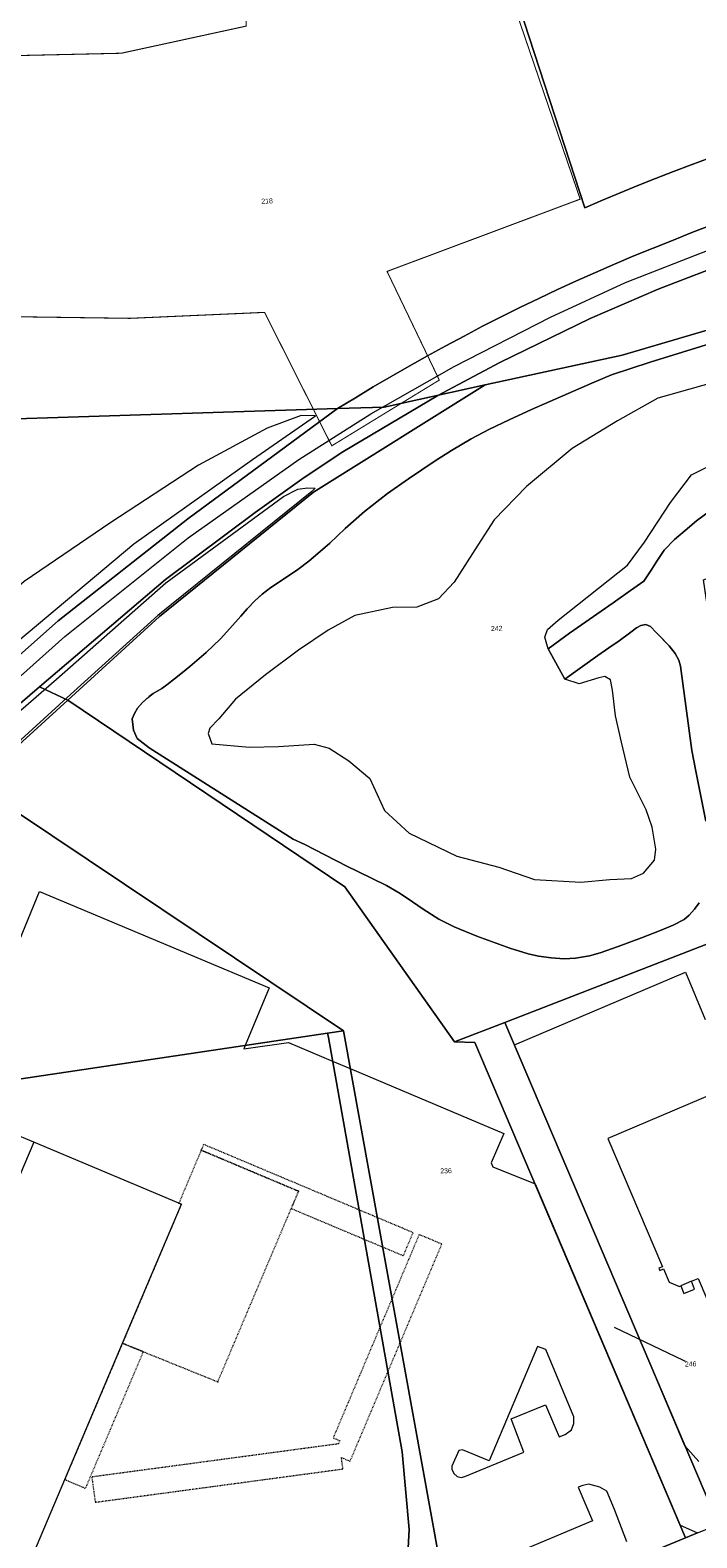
# Model space of a CAD drawing. Header units: millimetres. Extents: x -191 to 81095, y -508122 to 28741.
# Tile 131 of 251: x 5098 to 5192, y 9880 to 10093. Entities that reach past the tile are written whole.
import ezdxf

# ---------------------------------------------------------------- set-up
doc = ezdxf.new("R2010")
doc.units = ezdxf.units.MM
for name, pattern in [('VE22-087 DB - VST Hervest-Dorsten ALK VA2736$0$1', [0]), ('VE22-087 DB - VST Hervest-Dorsten ALK VA2736$0$3', [0.26, 0.11, -0.15]), ('VERDECKT2', [4.7625, 3.175, -1.5875])]:
    doc.linetypes.add(name, pattern=pattern)
doc.layers.get('0').update_dxf_attribs({"color": 251})
doc.layers.add('TTK-P-Planfeststellungsgrenze 100', color=7, linetype='VERDECKT2', lineweight=50, true_color=0x000000)
for name, color, linetype, lineweight in [('VE22-087 DB - VST Hervest-Dorsten ALK VA2736$0$AX_Bahnverkehr', 7, 'VE22-087 DB - VST Hervest-Dorsten ALK VA2736$0$1', 18), ('VE22-087 DB - VST Hervest-Dorsten ALK VA2736$0$AX_Bauteil', 7, 'VE22-087 DB - VST Hervest-Dorsten ALK VA2736$0$1', 18), ('VE22-087 DB - VST Hervest-Dorsten ALK VA2736$0$AX_BauwerkImGewaesserbereich', 7, 'VE22-087 DB - VST Hervest-Dorsten ALK VA2736$0$1', 18), ('VE22-087 DB - VST Hervest-Dorsten ALK VA2736$0$AX_BesondererBauwerkspunkt_G2100', 7, 'VE22-087 DB - VST Hervest-Dorsten ALK VA2736$0$1', 18), ('VE22-087 DB - VST Hervest-Dorsten ALK VA2736$0$AX_Flurstueck', 9, 'VE22-087 DB - VST Hervest-Dorsten ALK VA2736$0$1', 18), ('VE22-087 DB - VST Hervest-Dorsten ALK VA2736$0$AX_Gebaeude', 7, 'VE22-087 DB - VST Hervest-Dorsten ALK VA2736$0$1', 18), ('VE22-087 DB - VST Hervest-Dorsten ALK VA2736$0$AX_Gehoelz', 7, 'VE22-087 DB - VST Hervest-Dorsten ALK VA2736$0$1', 18), ('VE22-087 DB - VST Hervest-Dorsten ALK VA2736$0$AX_Gelaendekante', 7, 'VE22-087 DB - VST Hervest-Dorsten ALK VA2736$0$1', 18), ('VE22-087 DB - VST Hervest-Dorsten ALK VA2736$0$AX_Gleis', 7, 'VE22-087 DB - VST Hervest-Dorsten ALK VA2736$0$1', 18), ('VE22-087 DB - VST Hervest-Dorsten ALK VA2736$0$AX_IndustrieUndGewerbeflaeche', 7, 'VE22-087 DB - VST Hervest-Dorsten ALK VA2736$0$1', 18), ('VE22-087 DB - VST Hervest-Dorsten ALK VA2736$0$AX_SonstigesBauwerkOderSonstigeEinrichtung', 7, 'VE22-087 DB - VST Hervest-Dorsten ALK VA2736$0$1', 18), ('VE22-087 DB - VST Hervest-Dorsten ALK VA2736$0$AX_StehendesGewaesser', 7, 'VE22-087 DB - VST Hervest-Dorsten ALK VA2736$0$1', 18), ('VE22-087 DB - VST Hervest-Dorsten ALK VA2736$0$AX_Strassenverkehr', 7, 'VE22-087 DB - VST Hervest-Dorsten ALK VA2736$0$1', 18), ('VE22-087 DB - VST Hervest-Dorsten ALK VA2736$0$AX_UnlandVegetationsloseFlaeche', 7, 'VE22-087 DB - VST Hervest-Dorsten ALK VA2736$0$1', 18), ('VE22-087 DB - VST Hervest-Dorsten ALK VA2736$0$AX_Vegetationsmerkmal', 7, 'VE22-087 DB - VST Hervest-Dorsten ALK VA2736$0$1', 18)]:
    doc.layers.add(name, color=color, linetype=linetype, lineweight=lineweight)
doc.layers.add('XREF ALK Kataster', color=251, linetype='Continuous')
doc.styles.add('VE22-087 DB - VST Hervest-Dorsten ALK VA2736$0$0', font='arial.ttf')

# ---------------------------------------------------------------- blocks, each defined once
blk = doc.blocks.new('VE22-087 DB - VST Hervest-Dorsten ALK VA2736$0$99')
at = {"color": 0}
blk.add_point((0, 0), dxfattribs=at)
blk = doc.blocks.new('VE22-087 DB - VST Hervest-Dorsten ALK VA2736')
at = {"layer": 'VE22-087 DB - VST Hervest-Dorsten ALK VA2736$0$AX_Bauteil', "color": 7, "linetype": 'VE22-087 DB - VST Hervest-Dorsten ALK VA2736$0$1', "lineweight": 13, "ltscale": 0.5}
for points in [[(5066.21, 9860.21, 0), (5087.12, 9851.4, 0), (5102.73, 9888.31, 0), (5110.88, 9907.57, 0), (5119.2, 9927.23, 0), (5118.85, 9927.38, 0), (5098.35, 9936.03, 0)], [(5191.71, 9915.24, 0), (5191.25, 9916.33, 0), (5189.75, 9915.69, 0), (5190.2, 9914.6, 0)]]:
    blk.add_polyline3d(points, close=True, dxfattribs=at)
at = {"layer": 'VE22-087 DB - VST Hervest-Dorsten ALK VA2736$0$AX_Flurstueck', "linetype": 'VE22-087 DB - VST Hervest-Dorsten ALK VA2736$0$1', "lineweight": 13, "ltscale": 0.5}
for points in [[(5193.78, 10075.15, 0), (5191.24, 10074.21, 0), (5188.71, 10073.25, 0), (5186.19, 10072.27, 0), (5183.68, 10071.27, 0), (5181.18, 10070.24, 0), (5178.68, 10069.19, 0), (5176.2, 10068.13, 0), (5165.51, 10100.99, 0)], [(5056.3, 10037.03, 0), (5141.28, 10039.74, 0), (5143.78, 10041.28, 0), (5146.31, 10042.8, 0), (5148.85, 10044.29, 0), (5151.4, 10045.76, 0), (5153.97, 10047.2, 0), (5156.55, 10048.62, 0), (5159.15, 10050, 0), (5161.76, 10051.37, 0), (5164.39, 10052.71, 0), (5167.02, 10054.02, 0), (5169.68, 10055.3, 0), (5172.34, 10056.56, 0), (5175.02, 10057.79, 0), (5177.7, 10058.99, 0), (5180.4, 10060.17, 0), (5183.12, 10061.32, 0), (5185.84, 10062.44, 0), (5188.57, 10063.53, 0), (5191.31, 10064.62, 0), (5194.06, 10065.67, 0)], [(5165.51, 10100.99, 0), (5176.2, 10068.13, 0), (5178.68, 10069.19, 0), (5181.18, 10070.24, 0), (5183.68, 10071.27, 0), (5186.19, 10072.27, 0), (5188.71, 10073.25, 0), (5191.24, 10074.21, 0), (5193.78, 10075.15, 0)], [(5194.06, 10065.67, 0), (5191.31, 10064.62, 0), (5188.57, 10063.53, 0), (5185.84, 10062.44, 0), (5183.12, 10061.32, 0), (5180.4, 10060.17, 0), (5177.7, 10058.99, 0), (5175.02, 10057.79, 0), (5172.34, 10056.56, 0), (5169.68, 10055.3, 0), (5167.02, 10054.02, 0), (5164.39, 10052.71, 0), (5161.76, 10051.37, 0), (5159.15, 10050, 0), (5156.55, 10048.62, 0), (5153.97, 10047.2, 0), (5151.4, 10045.76, 0), (5148.85, 10044.29, 0), (5146.31, 10042.8, 0), (5143.78, 10041.28, 0), (5141.28, 10039.74, 0), (5147.86, 10039.96, 0), (5162.13, 10043.08, 0), (5181.49, 10047.31, 0), (5261.04, 10070.7, 0)], [(5090.58, 9986.27, 0), (5142.09, 9951.74, 0), (5158.15, 9863.03, 0)], [(5181.21, 9876.22, 0), (5190.43, 9880.07, 0), (5160.66, 9950.12, 0), (5157.79, 9950.2, 0), (5142.31, 9972.13, 0), (5103.16, 9998.52, 0), (5096.76, 9992.67, 0)], [(5151.01, 9874.2, 0), (5151.36, 9881.22, 0), (5150.4, 9892.21, 0), (5139.98, 9950.81, 0), (5139.87, 9951.42, 0), (5051.05, 9938.16, 0)], [(5158.15, 9863.03, 0), (5142.09, 9951.74, 0), (5139.87, 9951.42, 0), (5139.98, 9950.81, 0), (5150.4, 9892.21, 0), (5151.36, 9881.22, 0), (5151.01, 9874.2, 0)], [(5192.12, 9880.75, 0), (5190.43, 9880.07, 0), (5181.21, 9876.22, 0)], [(5180.34, 9909.85, 0), (5191.15, 9904.64, 0)]]:
    blk.add_polyline3d(points, dxfattribs=at)
for points in [[(5308.7, 10083.63, 0), (5261.04, 10070.7, 0), (5181.49, 10047.31, 0), (5162.13, 10043.08, 0), (5137.85, 10027.92, 0), (5116.1, 10010.35, 0), (5103.16, 9998.52, 0), (5142.31, 9972.13, 0), (5157.79, 9950.2, 0), (5164.9, 9952.95, 0), (5200.22, 9966.63, 0), (5192.98, 10015.54, 0), (5231.16, 10029.49, 0), (5273.42, 10044.93, 0), (5312.53, 10059.09, 0), (5311.48, 10065.86, 0), (5308.78, 10083.11, 0)], [(5052.15, 10018.69, 0), (5048.23, 10006.38, 0), (5036.51, 9967.43, 0), (5027.76, 9938.58, 0), (5026.61, 9934.52, 0), (5051.05, 9938.16, 0), (5065.97, 9957.01, 0), (5064.27, 9958.71, 0), (5071.99, 9967.04, 0), (5090.58, 9986.27, 0), (5096.76, 9992.67, 0), (5103.16, 9998.52, 0), (5116.1, 10010.35, 0), (5137.85, 10027.92, 0), (5162.13, 10043.08, 0), (5147.86, 10039.96, 0), (5141.28, 10039.74, 0), (5056.3, 10037.03, 0)], [(5142.09, 9951.74, 0), (5090.58, 9986.27, 0), (5071.99, 9967.04, 0), (5064.27, 9958.71, 0), (5065.97, 9957.01, 0), (5051.05, 9938.16, 0), (5139.87, 9951.42, 0)], [(5254.09, 9971.48, 0), (5205.71, 9955.4, 0), (5200.22, 9966.63, 0), (5164.9, 9952.95, 0), (5195.07, 9881.93, 0), (5201.06, 9884.32, 0), (5208.5, 9887.01, 0), (5215.14, 9889.21, 0), (5224.54, 9892.59, 0), (5230.05, 9894.77, 0), (5242.05, 9899.92, 0), (5254.61, 9905.56, 0), (5261.73, 9909.22, 0), (5266.42, 9912.41, 0), (5269.12, 9915.08, 0), (5270.69, 9918.23, 0), (5271.06, 9921.21, 0), (5270.27, 9924.41, 0), (5268.8, 9928.01, 0), (5253.83, 9958.55, 0), (5253.46, 9959.76, 0), (5252.56, 9962.72, 0), (5252.61, 9967.16, 0)], [(5164.9, 9952.95, 0), (5157.79, 9950.2, 0), (5160.66, 9950.12, 0), (5190.43, 9880.07, 0), (5192.12, 9880.75, 0), (5195.07, 9881.93, 0)]]:
    blk.add_polyline3d(points, close=True, dxfattribs=at)
at = {"layer": 'VE22-087 DB - VST Hervest-Dorsten ALK VA2736$0$AX_Gebaeude', "color": 7, "linetype": 'VE22-087 DB - VST Hervest-Dorsten ALK VA2736$0$1', "lineweight": 13, "ltscale": 0.5}
blk.add_polyline3d([(5092, 9938.66, 0), (5054.01, 9933.1, 0), (5031.68, 9907.2, 0), (4995.89, 9822.29, 0), (4995.88, 9822.26, 0), (4998.43, 9811.41, 0), (4998.93, 9809.27, 0), (5045.4, 9810.31, 0), (5048.4, 9817.45, 0), (5051.63, 9818.85, 0), (5053.3, 9822.84, 0), (5052.05, 9826.13, 0), (5053.35, 9829.24, 0), (5053.21, 9829.3, 0), (5066.21, 9860.21, 0), (5087.12, 9851.4, 0), (5102.73, 9888.31, 0), (5110.88, 9907.57, 0), (5119.2, 9927.23, 0), (5118.85, 9927.38, 0), (5098.35, 9936.03, 0)], close=True, dxfattribs=at)
at = {"layer": 'VE22-087 DB - VST Hervest-Dorsten ALK VA2736$0$AX_Gehoelz', "color": 3, "linetype": 'VE22-087 DB - VST Hervest-Dorsten ALK VA2736$0$1', "lineweight": 13, "ltscale": 0.5, "true_color": 0x00ff00}
for points in [[(5048.15, 10019.8, 0), (5023.84, 9939.55, 0), (5017.8, 9918.18, 0), (5024.6, 9927.38, 0), (5030.57, 9935.11, 0), (5041.08, 9948.36, 0), (5053.29, 9962.59, 0), (5066.81, 9976.93, 0), (5087.87, 9997.4, 0), (5101.8, 10009.74, 0), (5120.11, 10024.14, 0), (5141.28, 10039.74, 0), (5056.3, 10037.03, 0), (5052.1, 10037.43, 0)], [(5091.24, 9993.6, 0), (5071.53, 9974.67, 0), (5047.74, 9948.83, 0), (5037.91, 9936.2, 0), (5020.92, 9914.37, 0), (5013.39, 9902.58, 0), (5003.25, 9866.66, 0), (4974.25, 9795.16, 0), (4982.05, 9796.28, 0), (4991.6, 9823.11, 0), (5003.66, 9856.95, 0), (5007.2, 9865.67, 0), (5027.25, 9906.91, 0), (5051.05, 9938.16, 0), (5065.97, 9957.01, 0), (5064.27, 9958.71, 0), (5071.99, 9967.04, 0), (5090.58, 9986.27, 0), (5096.76, 9992.67, 0), (5103.16, 9998.52, 0), (5099.18, 10000.37, 0)]]:
    blk.add_polyline3d(points, close=True, dxfattribs=at)
at = {"layer": 'VE22-087 DB - VST Hervest-Dorsten ALK VA2736$0$AX_Gelaendekante', "color": 18, "linetype": 'VE22-087 DB - VST Hervest-Dorsten ALK VA2736$0$1', "lineweight": 13, "ltscale": 0.5, "true_color": 0x520000}
for points in [[(5171.03, 10005.78, 0), (5170.56, 10007.43, 0), (5170.94, 10008.49, 0), (5172.45, 10009.81, 0), (5182.23, 10017.58, 0), (5184.63, 10020.84, 0), (5188.28, 10026.44, 0), (5191.27, 10030.37, 0), (5201.32, 10035.45, 0), (5213.87, 10040.49, 0), (5240.01, 10049.41, 0), (5261.43, 10055.56, 0), (5310.72, 10070.74, 0), (5314.03, 10071.76, 0), (5328.12, 10076.1, 0), (5342.1, 10080.38, 0), (5350.41, 10083.41, 0)], [(5194.12, 10025.45, 0), (5191.98, 10023.85, 0), (5190.35, 10022.51, 0), (5188.88, 10021.22, 0), (5187.39, 10019.7, 0), (5186.36, 10018.17, 0), (5185.67, 10017.02, 0), (5184.52, 10015.34, 0), (5182.65, 10014.01, 0), (5180.22, 10012.27, 0), (5174.03, 10008, 0), (5171.03, 10005.78, 0)], [(5138.13, 10038.72, 0), (5136.14, 10038.75, 0), (5131.32, 10036.97, 0), (5121.62, 10031.75, 0), (5109.26, 10023.64, 0), (5096.99, 10015.29, 0), (5077.75, 9998.66, 0), (5050.83, 9972.46, 0), (5038.1, 9957.55, 0), (5025.14, 9939.68, 0), (5020.01, 9932.29, 0), (5014.6, 9919.2, 0)], [(5014.6, 9919.2, 0), (5016.92, 9920.22, 0), (5020.24, 9923.79, 0), (5031, 9938.23, 0), (5046.36, 9957.06, 0), (5066.91, 9979.46, 0), (5091.94, 10003.41, 0), (5112.47, 10020.6, 0), (5129.23, 10032.53, 0), (5138.13, 10038.72, 0)], [(4963.95, 9794.9, 0), (4968.93, 9812.21, 0), (4974.37, 9827.35, 0), (4980.64, 9842.15, 0), (4988.04, 9858.83, 0), (4995.72, 9872.95, 0), (5010.1, 9895.8, 0), (5021.89, 9913.29, 0), (5027.75, 9921.16, 0), (5040.05, 9936.52, 0), (5048.54, 9947.6, 0), (5059.26, 9960.03, 0), (5072.11, 9973.97, 0), (5092.14, 9993.31, 0), (5101.55, 10001.49, 0), (5117.01, 10015.1, 0), (5133.64, 10027.32, 0), (5135.65, 10028.33, 0), (5137.01, 10028.54, 0), (5138.12, 10028.5, 0)], [(5138.12, 10028.5, 0), (5137.61, 10028.01, 0), (5115.86, 10010.49, 0), (5103.01, 9998.82, 0), (5096.51, 9992.91, 0), (5066.12, 9958, 0), (5050.77, 9938.37, 0), (5027, 9907.13, 0), (5006.68, 9865.91, 0), (5002.87, 9857, 0), (4981.86, 9796.92, 0)]]:
    blk.add_polyline3d(points, dxfattribs=at)
at = {"layer": 'VE22-087 DB - VST Hervest-Dorsten ALK VA2736$0$AX_IndustrieUndGewerbeflaeche', "color": 253, "linetype": 'VE22-087 DB - VST Hervest-Dorsten ALK VA2736$0$1', "lineweight": 13, "ltscale": 0.5, "true_color": 0x999999}
blk.add_polyline3d([(5165.51, 10100.99, 0), (5176.2, 10068.13, 0), (5178.68, 10069.19, 0), (5181.18, 10070.24, 0), (5183.68, 10071.27, 0), (5186.19, 10072.27, 0), (5188.71, 10073.25, 0), (5191.24, 10074.21, 0), (5193.78, 10075.15, 0)], dxfattribs=at)
at = {"layer": 'VE22-087 DB - VST Hervest-Dorsten ALK VA2736$0$AX_SonstigesBauwerkOderSonstigeEinrichtung', "color": 7, "linetype": 'VE22-087 DB - VST Hervest-Dorsten ALK VA2736$0$3', "lineweight": 13, "ltscale": 0.5}
for points in [[(5122, 9934.87, 0), (5135.76, 9929.07, 0), (5134.72, 9926.63, 0), (5150.57, 9919.95, 0), (5151.94, 9923.21, 0), (5122.34, 9935.69, 0)], [(5119.2, 9927.23, 0), (5110.88, 9907.57, 0), (5113.84, 9906.37, 0), (5124.35, 9902.12, 0), (5135.76, 9929.07, 0), (5122, 9934.87, 0), (5118.85, 9927.38, 0)], [(5152.79, 9922.94, 0), (5140.65, 9894.19, 0), (5141.57, 9893.8, 0), (5141.38, 9893.34, 0), (5106.55, 9888.66, 0), (5107.03, 9885.09, 0), (5142.03, 9889.8, 0), (5141.81, 9891.41, 0), (5143.04, 9890.89, 0), (5156, 9921.59, 0)], [(5110.88, 9907.57, 0), (5102.73, 9888.31, 0), (5105.67, 9887.06, 0), (5113.84, 9906.37, 0)]]:
    blk.add_polyline3d(points, close=True, dxfattribs=at)
at = {"layer": 'VE22-087 DB - VST Hervest-Dorsten ALK VA2736$0$AX_Vegetationsmerkmal', "color": 7, "linetype": 'VE22-087 DB - VST Hervest-Dorsten ALK VA2736$0$1', "lineweight": 13, "ltscale": 0.5}
blk.add_polyline3d([(5169.5, 9907.09, 0), (5162.68, 9890.96, 0), (5158.92, 9892.49, 0), (5158.38, 9892.4, 0), (5157.42, 9890.19, 0), (5157.43, 9889.77, 0), (5157.67, 9889.16, 0), (5158.18, 9888.72, 0), (5158.72, 9888.58, 0), (5159.25, 9888.73, 0), (5167.58, 9892.17, 0), (5165.77, 9896.89, 0), (5170.62, 9898.88, 0), (5172.56, 9894.32, 0), (5173.42, 9894.67, 0), (5174.32, 9895.34, 0), (5174.64, 9896.24, 0), (5174.64, 9897.18, 0), (5170.7, 9906.7, 0)], close=True, dxfattribs=at)
blk.add_polyline3d([(5182.11, 9879.48, 0), (5180.4, 9884.07, 0), (5179.31, 9886.64, 0), (5178.31, 9887.22, 0), (5176.77, 9887.67, 0), (5175.92, 9887.48, 0), (5175.26, 9887.21, 0), (5177.29, 9882.48, 0), (5158.58, 9874.57, 0)], dxfattribs=at)
at = {"layer": 'VE22-087 DB - VST Hervest-Dorsten ALK VA2736$0$AX_BesondererBauwerkspunkt_G2100', "color": 7, "xscale": 0.5, "yscale": 0.5, "zscale": 0.5}
for p, rotation in [((5122, 9934.87), 1.589455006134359), ((5135.76, 9929.07), 1.589453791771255), ((5118.85, 9927.38), 1.589453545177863), ((5110.88, 9907.57), 1.589449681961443), ((5124.35, 9902.12), 1.589448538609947)]:
    blk.add_blockref('VE22-087 DB - VST Hervest-Dorsten ALK VA2736$0$99', p, dxfattribs=dict(at, rotation=rotation))
at = {"layer": 'VE22-087 DB - VST Hervest-Dorsten ALK VA2736$0$AX_Flurstueck', "char_height": 0.7, "attachment_point": 2, "style": 'VE22-087 DB - VST Hervest-Dorsten ALK VA2736$0$0', "bg_fill": 3, "box_fill_scale": 1, "bg_fill_color": 256, "bg_fill_transparency": 0}
for s, insert, rotation in [('218', (5131.3, 10069.44), 1.5895), ('242', (5163.74, 10009), 1.5895), ('236', (5156.58, 9932.31), 1.5895), ('246', (5191.14, 9904.99), 1.5894)]:
    blk.add_mtext(s, dxfattribs=dict(at, insert=insert, rotation=rotation))
at = {"layer": 'VE22-087 DB - VST Hervest-Dorsten ALK VA2736$0$AX_Bahnverkehr', "color": 253, "linetype": 'VE22-087 DB - VST Hervest-Dorsten ALK VA2736$0$1', "lineweight": 13, "ltscale": 0.5, "true_color": 0x999999}
for points in [[(5194.06, 10065.67, 0), (5191.31, 10064.62, 0), (5188.57, 10063.53, 0), (5185.84, 10062.44, 0), (5183.12, 10061.32, 0), (5180.4, 10060.17, 0), (5177.7, 10058.99, 0), (5175.02, 10057.79, 0), (5172.34, 10056.56, 0), (5169.68, 10055.3, 0), (5167.02, 10054.02, 0), (5164.39, 10052.71, 0), (5161.76, 10051.37, 0), (5159.15, 10050, 0), (5156.55, 10048.62, 0), (5153.97, 10047.2, 0), (5151.4, 10045.76, 0), (5148.85, 10044.29, 0), (5146.31, 10042.8, 0), (5143.78, 10041.28, 0), (5141.28, 10039.74, 0), (5120.11, 10024.14, 0), (5101.8, 10009.74, 0), (5087.87, 9997.4, 0)], [(5091.24, 9993.6, 0), (5099.18, 10000.37, 0), (5116.98, 10015.55, 0), (5129.65, 10025.06, 0), (5136.57, 10029.98, 0), (5142.03, 10033.62, 0), (5155.41, 10041.61, 0), (5164.21, 10046.26, 0), (5176.93, 10052.49, 0), (5186.57, 10056.61, 0), (5197.33, 10060.79, 0), (5211.58, 10065.53, 0), (5227.57, 10069.92, 0), (5243.48, 10073.91, 0), (5260.6, 10077.65, 0), (5279.39, 10081.77, 0), (5302.34, 10086.81, 0), (5307.8, 10089.39, 0), (5311.11, 10090.46, 0), (5326.62, 10095.72, 0)]]:
    blk.add_polyline3d(points, dxfattribs=at)
blk.add_polyline3d([(5279.39, 10081.77, 0), (5260.6, 10077.65, 0), (5243.48, 10073.91, 0), (5227.57, 10069.92, 0), (5211.58, 10065.53, 0), (5197.33, 10060.79, 0), (5186.57, 10056.61, 0), (5176.93, 10052.49, 0), (5164.21, 10046.26, 0), (5155.41, 10041.61, 0), (5142.03, 10033.62, 0), (5136.57, 10029.98, 0), (5129.65, 10025.06, 0), (5116.98, 10015.55, 0), (5099.18, 10000.37, 0), (5103.16, 9998.52, 0), (5116.1, 10010.35, 0), (5137.85, 10027.92, 0), (5162.13, 10043.08, 0), (5181.49, 10047.31, 0), (5261.04, 10070.7, 0), (5280.11, 10077.43, 0), (5289.43, 10080.71, 0), (5302.34, 10086.81, 0)], close=True, dxfattribs=at)
at = {"layer": 'VE22-087 DB - VST Hervest-Dorsten ALK VA2736$0$AX_BauwerkImGewaesserbereich', "color": 253, "linetype": 'VE22-087 DB - VST Hervest-Dorsten ALK VA2736$0$1', "lineweight": 13, "ltscale": 0.5, "true_color": 0x999999}
for points in [[(5199.76, 10050.73, 0), (5185.44, 10046.32, 0), (5179.95, 10044.5, 0), (5177.2, 10043.31, 0), (5168.68, 10039.59, 0), (5165.5, 10038.16, 0), (5162.74, 10036.84, 0), (5160.12, 10035.44, 0), (5157.35, 10033.79, 0), (5155.05, 10032.33, 0), (5151.3, 10029.82, 0), (5148.34, 10027.73, 0), (5145.05, 10025.17, 0), (5142.33, 10022.77, 0), (5140.16, 10020.73, 0), (5138.83, 10019.51, 0), (5137.21, 10018.15, 0), (5135.64, 10016.98, 0), (5133.34, 10015.45, 0), (5131.86, 10014.45, 0), (5130.63, 10013.51, 0), (5129.62, 10012.6, 0), (5128.5, 10011.43, 0), (5127.59, 10010.4, 0), (5126.04, 10008.62, 0), (5124.71, 10007.17, 0), (5122.72, 10005.25, 0), (5120.38, 10003.25, 0), (5119.34, 10002.4, 0), (5118.24, 10001.53, 0), (5117.14, 10000.68, 0), (5116.44, 10000.15, 0), (5115.23, 9999.44, 0), (5114.64, 9999.01, 0), (5113.71, 9998.2, 0), (5113.03, 9997.38, 0), (5112.58, 9996.64, 0), (5112.23, 9995.89, 0), (5112.46, 9994.28, 0), (5112.96, 9993.1, 0), (5114.64, 9991.78, 0), (5135.01, 9978.87, 0), (5136.64, 9978.1, 0), (5139.46, 9976.62, 0), (5142.66, 9974.99, 0), (5144.15, 9974.29, 0), (5148.18, 9972.29, 0), (5150.12, 9971.15, 0), (5151.87, 9969.98, 0), (5153.35, 9968.96, 0), (5155.59, 9967.54, 0), (5157.73, 9966.46, 0), (5160.93, 9965.15, 0), (5165.61, 9963.42, 0), (5168.19, 9962.64, 0), (5169.66, 9962.31, 0), (5171.45, 9962.05, 0), (5173.27, 9961.95, 0), (5174.89, 9962.03, 0), (5176.88, 9962.37, 0), (5178.37, 9962.78, 0), (5180.93, 9963.67, 0), (5184.22, 9964.89, 0), (5186.74, 9965.87, 0), (5188.7, 9966.7, 0), (5190.22, 9967.51, 0), (5190.96, 9968.11, 0), (5191.7, 9968.96, 0), (5192.34, 9969.84, 0)], [(5193.27, 9981.38, 0), (5191.86, 9988.46, 0), (5191.31, 9991.38, 0), (5189.69, 10003.3, 0), (5189.47, 10004.16, 0), (5188.97, 10005.12, 0), (5188.12, 10006.18, 0), (5186.7, 10007.67, 0), (5186.29, 10008.06, 0), (5185.47, 10008.94, 0), (5184.81, 10009.2, 0), (5184.13, 10009.08, 0), (5183.5, 10008.75, 0), (5182.69, 10008.12, 0), (5181.03, 10006.89, 0), (5179.61, 10005.89, 0), (5178.02, 10004.83, 0), (5173.39, 10001.49, 0), (5171.03, 10005.78, 0), (5174.03, 10008, 0), (5180.22, 10012.27, 0), (5182.65, 10014.01, 0), (5184.52, 10015.34, 0), (5185.67, 10017.02, 0), (5186.36, 10018.17, 0), (5187.39, 10019.7, 0), (5188.88, 10021.22, 0), (5190.35, 10022.51, 0), (5191.98, 10023.85, 0), (5194.12, 10025.45, 0)]]:
    blk.add_polyline3d(points, dxfattribs=at)
at = {"layer": 'VE22-087 DB - VST Hervest-Dorsten ALK VA2736$0$AX_Gebaeude', "color": 7, "linetype": 'VE22-087 DB - VST Hervest-Dorsten ALK VA2736$0$1', "lineweight": 13, "ltscale": 0.5}
blk.add_polyline3d([(5257.13, 9918.33, 0), (5246.4, 9943.57, 0), (5246.19, 9943.48, 0), (5224.08, 9934.08, 0), (5216.96, 9931.06, 0), (5209.26, 9949.19, 0), (5179.46, 9936.53, 0), (5187.17, 9918.4, 0), (5186.66, 9918.18, 0), (5186.79, 9917.87, 0), (5187.31, 9918.08, 0), (5188.1, 9916.21, 0), (5189.56, 9915.61, 0), (5189.75, 9915.69, 0), (5190.2, 9914.6, 0), (5191.71, 9915.24, 0), (5191.25, 9916.33, 0), (5192.22, 9916.73, 0), (5201.56, 9894.72, 0)], close=True, dxfattribs=at)
at = {"layer": 'VE22-087 DB - VST Hervest-Dorsten ALK VA2736$0$AX_Gelaendekante', "color": 18, "linetype": 'VE22-087 DB - VST Hervest-Dorsten ALK VA2736$0$1', "lineweight": 13, "ltscale": 0.5, "true_color": 0x520000}
for points in [[(5173.39, 10001.49, 0), (5178.02, 10004.83, 0), (5179.32, 10005.7, 0), (5181.03, 10006.89, 0), (5182.69, 10008.12, 0), (5183.5, 10008.75, 0), (5184.13, 10009.08, 0), (5184.81, 10009.2, 0), (5185.47, 10008.94, 0), (5186.29, 10008.06, 0), (5188.12, 10006.18, 0), (5188.97, 10005.12, 0), (5189.47, 10004.16, 0), (5189.69, 10003.3, 0), (5191.31, 9991.38, 0), (5191.86, 9988.46, 0), (5193.27, 9981.38, 0)], [(5192.34, 9969.84, 0), (5191.7, 9968.96, 0), (5190.96, 9968.11, 0), (5190.22, 9967.51, 0), (5188.7, 9966.7, 0), (5186.74, 9965.87, 0), (5184.22, 9964.89, 0), (5180.93, 9963.67, 0), (5178.37, 9962.78, 0), (5176.88, 9962.37, 0), (5174.89, 9962.03, 0), (5173.27, 9961.95, 0), (5171.45, 9962.05, 0), (5169.66, 9962.31, 0), (5168.19, 9962.64, 0), (5165.61, 9963.42, 0), (5160.93, 9965.15, 0), (5157.73, 9966.46, 0), (5155.59, 9967.54, 0), (5153.35, 9968.96, 0), (5150.12, 9971.15, 0), (5148.18, 9972.29, 0), (5144.15, 9974.29, 0), (5142.66, 9974.99, 0), (5139.46, 9976.62, 0), (5136.64, 9978.1, 0), (5135.01, 9978.87, 0), (5114.64, 9991.78, 0), (5112.96, 9993.1, 0), (5112.46, 9994.28, 0), (5112.23, 9995.89, 0), (5112.58, 9996.64, 0), (5113.03, 9997.38, 0), (5113.71, 9998.2, 0), (5114.5, 9998.89, 0), (5115.23, 9999.44, 0), (5116.44, 10000.15, 0), (5118.24, 10001.53, 0), (5119.34, 10002.4, 0), (5120.38, 10003.25, 0), (5122.72, 10005.25, 0), (5124.71, 10007.17, 0), (5126.04, 10008.62, 0), (5127.59, 10010.4, 0), (5128.5, 10011.43, 0), (5129.62, 10012.6, 0), (5130.84, 10013.68, 0), (5131.86, 10014.45, 0), (5133.34, 10015.45, 0), (5135.64, 10016.98, 0), (5137.21, 10018.15, 0), (5138.83, 10019.51, 0), (5140.16, 10020.73, 0), (5142.33, 10022.77, 0), (5145.05, 10025.17, 0), (5148.34, 10027.73, 0), (5151.3, 10029.82, 0), (5155.05, 10032.33, 0), (5157.35, 10033.79, 0), (5160.12, 10035.44, 0), (5162.74, 10036.84, 0), (5165.5, 10038.16, 0), (5168.68, 10039.59, 0), (5177.2, 10043.31, 0), (5179.95, 10044.5, 0), (5185.44, 10046.32, 0), (5199.76, 10050.73, 0)], [(5197.39, 10044.29, 0), (5186.5, 10041.19, 0), (5180.83, 10037.99, 0), (5174.4, 10034.08, 0), (5167.94, 10028.72, 0), (5163.4, 10024.01, 0), (5161.09, 10020.44, 0), (5157.73, 10015.21, 0), (5155.54, 10012.82, 0), (5152.46, 10011.64, 0), (5149.04, 10011.63, 0), (5143.7, 10010.47, 0), (5139.94, 10008.42, 0), (5135.74, 10005.58, 0), (5131.09, 10002.1, 0), (5126.83, 9998.64, 0), (5124.49, 9995.85, 0), (5123.21, 9994.57, 0), (5123, 9993.78, 0), (5123.5, 9992.32, 0), (5128.81, 9991.84, 0), (5132.93, 9991.96, 0), (5137.98, 9992.29, 0), (5140.09, 9991.73, 0), (5142.87, 9989.94, 0), (5145.82, 9987.45, 0), (5147.89, 9982.92, 0), (5151.39, 9979.71, 0), (5158.11, 9976.43, 0), (5164.06, 9974.89, 0), (5169.09, 9973.16, 0), (5175.64, 9972.79, 0), (5179.75, 9973.14, 0), (5182.78, 9973.3, 0), (5184.47, 9974.05, 0), (5186.06, 9975.89, 0), (5186.25, 9977.45, 0), (5185.69, 9980.54, 0), (5184.85, 9983.01, 0), (5182.54, 9987.62, 0), (5181.39, 9992.56, 0), (5180.51, 9996.27, 0), (5180.1, 9999.92, 0), (5179.82, 10001.39, 0), (5179.03, 10001.84, 0), (5178.18, 10001.66, 0), (5175.4, 10000.8, 0), (5173.39, 10001.49, 0)]]:
    blk.add_polyline3d(points, dxfattribs=at)
at = {"layer": 'VE22-087 DB - VST Hervest-Dorsten ALK VA2736$0$AX_Gleis', "color": 7, "linetype": 'VE22-087 DB - VST Hervest-Dorsten ALK VA2736$0$1', "lineweight": 13, "ltscale": 0.5}
blk.add_polyline3d([(5015.92, 9911.52, 0), (5022.9, 9921.38, 0), (5030.15, 9931.14, 0), (5043.33, 9947.49, 0), (5056.28, 9962.41, 0), (5069.85, 9976.96, 0), (5082.56, 9989.44, 0), (5102.72, 10007.51, 0), (5120.17, 10021.47, 0), (5135.79, 10032.53, 0), (5145.98, 10039, 0), (5157.73, 10045.71, 0), (5171.33, 10052.66, 0), (5181.92, 10057.55, 0), (5193.77, 10062.18, 0), (5204.51, 10066.1, 0), (5212.16, 10068.57, 0), (5222.2, 10071.36, 0), (5232.23, 10074.01, 0), (5243.18, 10076.65, 0), (5277.82, 10084.1, 0), (5292.96, 10087.67, 0), (5311.55, 10093.39, 0)], dxfattribs=at)
at = {"layer": 'VE22-087 DB - VST Hervest-Dorsten ALK VA2736$0$AX_IndustrieUndGewerbeflaeche', "color": 253, "linetype": 'VE22-087 DB - VST Hervest-Dorsten ALK VA2736$0$1', "lineweight": 13, "ltscale": 0.5, "true_color": 0x999999}
for points in [[(5193.78, 10075.15, 0), (5191.24, 10074.21, 0), (5188.71, 10073.25, 0), (5186.19, 10072.27, 0), (5183.68, 10071.27, 0), (5181.18, 10070.24, 0), (5178.68, 10069.19, 0), (5176.2, 10068.13, 0), (5165.51, 10100.99, 0)], [(5056.3, 10037.03, 0), (5141.28, 10039.74, 0), (5143.78, 10041.28, 0), (5146.31, 10042.8, 0), (5148.85, 10044.29, 0), (5151.4, 10045.76, 0), (5153.97, 10047.2, 0), (5156.55, 10048.62, 0), (5159.15, 10050, 0), (5161.76, 10051.37, 0), (5164.39, 10052.71, 0), (5167.02, 10054.02, 0), (5169.68, 10055.3, 0), (5172.34, 10056.56, 0), (5175.02, 10057.79, 0), (5177.7, 10058.99, 0), (5180.4, 10060.17, 0), (5183.12, 10061.32, 0), (5185.84, 10062.44, 0), (5188.57, 10063.53, 0), (5191.31, 10064.62, 0), (5194.06, 10065.67, 0)], [(5181.21, 9876.22, 0), (5190.43, 9880.07, 0), (5160.66, 9950.12, 0), (5157.79, 9950.2, 0), (5142.31, 9972.13, 0), (5103.16, 9998.52, 0), (5096.76, 9992.67, 0)], [(5200.22, 9966.63, 0), (5164.9, 9952.95, 0), (5157.79, 9950.2, 0), (5160.66, 9950.12, 0), (5190.43, 9880.07, 0), (5192.12, 9880.75, 0)]]:
    blk.add_polyline3d(points, dxfattribs=at)
at = {"layer": 'VE22-087 DB - VST Hervest-Dorsten ALK VA2736$0$AX_StehendesGewaesser', "color": 253, "linetype": 'VE22-087 DB - VST Hervest-Dorsten ALK VA2736$0$1', "lineweight": 13, "ltscale": 0.5, "true_color": 0x999999}
for points in [[(5199.76, 10050.73, 0), (5185.44, 10046.32, 0), (5179.95, 10044.5, 0), (5177.2, 10043.31, 0), (5168.68, 10039.59, 0), (5165.5, 10038.16, 0), (5162.74, 10036.84, 0), (5160.12, 10035.44, 0), (5157.35, 10033.79, 0), (5155.05, 10032.33, 0), (5151.3, 10029.82, 0), (5148.34, 10027.73, 0), (5145.05, 10025.17, 0), (5142.33, 10022.77, 0), (5140.16, 10020.73, 0), (5138.83, 10019.51, 0), (5137.21, 10018.15, 0), (5135.64, 10016.98, 0), (5133.34, 10015.45, 0), (5131.86, 10014.45, 0), (5130.63, 10013.51, 0), (5129.62, 10012.6, 0), (5128.5, 10011.43, 0), (5127.59, 10010.4, 0), (5126.04, 10008.62, 0), (5124.71, 10007.17, 0), (5122.72, 10005.25, 0), (5120.38, 10003.25, 0), (5119.34, 10002.4, 0), (5118.24, 10001.53, 0), (5117.14, 10000.68, 0), (5116.44, 10000.15, 0), (5115.23, 9999.44, 0), (5114.64, 9999.01, 0), (5113.71, 9998.2, 0), (5113.03, 9997.38, 0), (5112.58, 9996.64, 0), (5112.23, 9995.89, 0), (5112.46, 9994.28, 0), (5112.96, 9993.1, 0), (5114.64, 9991.78, 0), (5135.01, 9978.87, 0), (5136.64, 9978.1, 0), (5139.46, 9976.62, 0), (5142.66, 9974.99, 0), (5144.15, 9974.29, 0), (5148.18, 9972.29, 0), (5150.12, 9971.15, 0), (5151.87, 9969.98, 0), (5153.35, 9968.96, 0), (5155.59, 9967.54, 0), (5157.73, 9966.46, 0), (5160.93, 9965.15, 0), (5165.61, 9963.42, 0), (5168.19, 9962.64, 0), (5169.66, 9962.31, 0), (5171.45, 9962.05, 0), (5173.27, 9961.95, 0), (5174.89, 9962.03, 0), (5176.88, 9962.37, 0), (5178.37, 9962.78, 0), (5180.93, 9963.67, 0), (5184.22, 9964.89, 0), (5186.74, 9965.87, 0), (5188.7, 9966.7, 0), (5190.22, 9967.51, 0), (5190.96, 9968.11, 0), (5191.7, 9968.96, 0), (5192.34, 9969.84, 0)], [(5193.27, 9981.38, 0), (5191.86, 9988.46, 0), (5191.31, 9991.38, 0), (5189.69, 10003.3, 0), (5189.47, 10004.16, 0), (5188.97, 10005.12, 0), (5188.12, 10006.18, 0), (5186.7, 10007.67, 0), (5186.29, 10008.06, 0), (5185.47, 10008.94, 0), (5184.81, 10009.2, 0), (5184.13, 10009.08, 0), (5183.5, 10008.75, 0), (5182.69, 10008.12, 0), (5181.03, 10006.89, 0), (5179.61, 10005.89, 0), (5178.02, 10004.83, 0), (5173.39, 10001.49, 0), (5171.03, 10005.78, 0), (5174.03, 10008, 0), (5180.22, 10012.27, 0), (5182.65, 10014.01, 0), (5184.52, 10015.34, 0), (5185.67, 10017.02, 0), (5186.36, 10018.17, 0), (5187.39, 10019.7, 0), (5188.88, 10021.22, 0), (5190.35, 10022.51, 0), (5191.98, 10023.85, 0), (5194.12, 10025.45, 0)]]:
    blk.add_polyline3d(points, dxfattribs=at)
at = {"layer": 'VE22-087 DB - VST Hervest-Dorsten ALK VA2736$0$AX_Strassenverkehr', "color": 253, "linetype": 'VE22-087 DB - VST Hervest-Dorsten ALK VA2736$0$1', "lineweight": 13, "ltscale": 0.5, "true_color": 0x999999}
blk.add_polyline3d([(5192.12, 9880.75, 0), (5190.43, 9880.07, 0), (5181.21, 9876.22, 0)], dxfattribs=at)
at = {"layer": 'VE22-087 DB - VST Hervest-Dorsten ALK VA2736$0$AX_UnlandVegetationsloseFlaeche', "color": 253, "linetype": 'VE22-087 DB - VST Hervest-Dorsten ALK VA2736$0$1', "lineweight": 13, "ltscale": 0.5, "true_color": 0x999999}
for points in [[(5326.62, 10095.72, 0), (5311.11, 10090.46, 0), (5307.8, 10089.39, 0), (5302.34, 10086.81, 0), (5289.43, 10080.71, 0), (5280.11, 10077.43, 0), (5261.04, 10070.7, 0), (5181.49, 10047.31, 0), (5162.13, 10043.08, 0), (5137.85, 10027.92, 0), (5116.1, 10010.35, 0), (5103.16, 9998.52, 0), (5142.31, 9972.13, 0), (5157.79, 9950.2, 0), (5164.9, 9952.95, 0), (5200.22, 9966.63, 0), (5192.98, 10015.54, 0), (5231.16, 10029.49, 0), (5273.42, 10044.93, 0), (5312.53, 10059.09, 0), (5315.83, 10060.28, 0), (5375.39, 10081.84, 0), (5369.53, 10094.51, 0)], [(5194.12, 10025.45, 0), (5191.98, 10023.85, 0), (5190.35, 10022.51, 0), (5188.88, 10021.22, 0), (5187.39, 10019.7, 0), (5186.36, 10018.17, 0), (5185.67, 10017.02, 0), (5184.52, 10015.34, 0), (5182.65, 10014.01, 0), (5180.22, 10012.27, 0), (5174.03, 10008, 0), (5171.03, 10005.78, 0), (5173.39, 10001.49, 0), (5178.02, 10004.83, 0), (5179.61, 10005.89, 0), (5181.03, 10006.89, 0), (5182.69, 10008.12, 0), (5183.5, 10008.75, 0), (5184.13, 10009.08, 0), (5184.81, 10009.2, 0), (5185.47, 10008.94, 0), (5186.29, 10008.06, 0), (5186.7, 10007.67, 0), (5188.12, 10006.18, 0), (5188.97, 10005.12, 0), (5189.47, 10004.16, 0), (5189.69, 10003.3, 0), (5191.31, 9991.38, 0), (5191.86, 9988.46, 0), (5193.27, 9981.38, 0)], [(5192.34, 9969.84, 0), (5191.7, 9968.96, 0), (5190.96, 9968.11, 0), (5190.22, 9967.51, 0), (5188.7, 9966.7, 0), (5186.74, 9965.87, 0), (5184.22, 9964.89, 0), (5180.93, 9963.67, 0), (5178.37, 9962.78, 0), (5176.88, 9962.37, 0), (5174.89, 9962.03, 0), (5173.27, 9961.95, 0), (5171.45, 9962.05, 0), (5169.66, 9962.31, 0), (5168.19, 9962.64, 0), (5165.61, 9963.42, 0), (5160.93, 9965.15, 0), (5157.73, 9966.46, 0), (5155.59, 9967.54, 0), (5153.35, 9968.96, 0), (5151.87, 9969.98, 0), (5150.12, 9971.15, 0), (5148.18, 9972.29, 0), (5144.15, 9974.29, 0), (5142.66, 9974.99, 0), (5139.46, 9976.62, 0), (5136.64, 9978.1, 0), (5135.01, 9978.87, 0), (5114.64, 9991.78, 0), (5112.96, 9993.1, 0), (5112.46, 9994.28, 0), (5112.23, 9995.89, 0), (5112.58, 9996.64, 0), (5113.03, 9997.38, 0), (5113.71, 9998.2, 0), (5114.64, 9999.01, 0), (5115.23, 9999.44, 0), (5116.44, 10000.15, 0), (5117.14, 10000.68, 0), (5118.24, 10001.53, 0), (5119.34, 10002.4, 0), (5120.38, 10003.25, 0), (5122.72, 10005.25, 0), (5124.71, 10007.17, 0), (5126.04, 10008.62, 0), (5127.59, 10010.4, 0), (5128.5, 10011.43, 0), (5129.62, 10012.6, 0), (5130.63, 10013.51, 0), (5131.86, 10014.45, 0), (5133.34, 10015.45, 0), (5135.64, 10016.98, 0), (5137.21, 10018.15, 0), (5138.83, 10019.51, 0), (5140.16, 10020.73, 0), (5142.33, 10022.77, 0), (5145.05, 10025.17, 0), (5148.34, 10027.73, 0), (5151.3, 10029.82, 0), (5155.05, 10032.33, 0), (5157.35, 10033.79, 0), (5160.12, 10035.44, 0), (5162.74, 10036.84, 0), (5165.5, 10038.16, 0), (5168.68, 10039.59, 0), (5177.2, 10043.31, 0), (5179.95, 10044.5, 0), (5185.44, 10046.32, 0), (5199.76, 10050.73, 0)]]:
    blk.add_polyline3d(points, dxfattribs=at)
at = {"layer": 'VE22-087 DB - VST Hervest-Dorsten ALK VA2736$0$AX_Vegetationsmerkmal', "color": 7, "linetype": 'VE22-087 DB - VST Hervest-Dorsten ALK VA2736$0$1', "lineweight": 13, "ltscale": 0.5}
for points in [[(5197.33, 10060.79, 0), (5186.57, 10056.61, 0), (5176.93, 10052.49, 0), (5164.21, 10046.26, 0), (5155.41, 10041.61, 0), (5142.03, 10033.62, 0), (5136.57, 10029.98, 0), (5129.65, 10025.06, 0), (5116.98, 10015.55, 0), (5099.18, 10000.37, 0), (5103.16, 9998.52, 0), (5116.1, 10010.35, 0), (5137.85, 10027.92, 0), (5162.13, 10043.08, 0), (5181.49, 10047.31, 0), (5261.04, 10070.7, 0)], [(5090.58, 9950.62, 0), (5099.15, 9971.46, 0), (5131.6, 9957.85, 0), (5128.22, 9949.68, 0), (5128.02, 9949.21, 0), (5134.35, 9950.08, 0), (5140.57, 9947.46, 0), (5143.05, 9946.41, 0), (5164.77, 9937.24, 0), (5162.98, 9933.09, 0), (5163.19, 9932.53, 0), (5169.16, 9930.13, 0), (5189.66, 9881.87, 0), (5192.12, 9880.75, 0)], [(5192.28, 9890.85, 0), (5190.33, 9893.09, 0), (5183.95, 9908.12, 0), (5166.24, 9949.79, 0), (5190.42, 9960.06, 0), (5193.18, 9953.36, 0)], [(5200.22, 9966.63, 0), (5164.9, 9952.95, 0), (5157.79, 9950.2, 0), (5142.31, 9972.13, 0), (5103.16, 9998.52, 0), (5096.76, 9992.67, 0)]]:
    blk.add_polyline3d(points, dxfattribs=at)

msp = doc.modelspace()

# ---------------------------------------------------------------- block references
at = {"layer": 'XREF ALK Kataster', "color": 251}
msp.add_blockref('VE22-087 DB - VST Hervest-Dorsten ALK VA2736', (0, 0), dxfattribs=at)

# ---------------------------------------------------------------- next in the draw order: linework, layer by layer
at = {"layer": 'TTK-P-Planfeststellungsgrenze 100', "color": 251, "ltscale": 2, "const_width": 0.15, "flags": 128}
msp.add_lwpolyline([(4968.094, 9794.463), (4968.094, 9794.463), (4973.036, 9813.205), (5011.093, 9926.649), (5036.611, 10010.672), (5046.106, 10041.346), (5049.146, 10040.049), (5053.692, 10040.845), (5057.785, 10049.418), (5068.793, 10053.109), (5111.953, 10052.501), (5130.957, 10053.343), (5140.45, 10034.472), (5155.641, 10043.774), (5148.26, 10059.136), (5175.542, 10069.356), (5165.909, 10097.601), (5148.226, 10095.355), (5135.588, 10095.855), (5135.559, 10098.457), (5128.48, 10098.382), (5128.34, 10093.819), (5110.716, 10089.986), (5085.478, 10089.418), (5085.012, 10094.318), (5077.205, 10093.731), (5061.748, 10061.335), (5017.113, 10061.358), (5015.555, 10055.788), (5008.307, 10055.769), (5008.349, 10050.615), (4997.136, 10050.503), (4997.215, 10047.316), (4994.03, 10047.268), (4992.305, 10047.753), (4989.034, 10036.825), (4980.865, 10040.773), (4979.48, 10038.145), (4989.931, 10033.218), (4989.162, 10030.954), (4996.608, 10028.038), (4994.671, 10024.295), (4995.634, 10021.526), (4996.282, 10020.129), (4996.599, 10018.566), (4997.624, 10018.205), (4990.303, 9994.294), (4983.884, 9991.165), (4980.744, 9989.818), (4978.515, 9987.81), (4976.292, 9984.855), (4969.467, 9971.076), (4967.508, 9943.363), (4963.475, 9931.249), (4949.53, 9850.232), (4938.211, 9799.805, 0.5355847), (4943.863, 9790.457)], format="xyb", close=True, dxfattribs=at)

doc.saveas('drawing.dxf')
